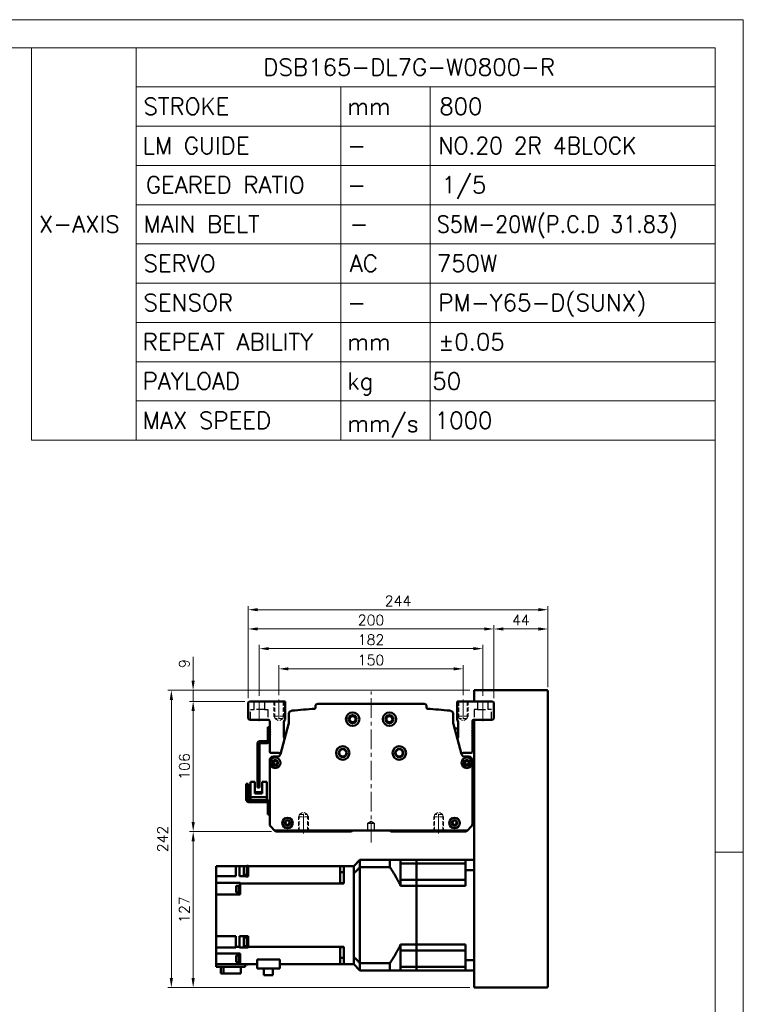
# Model space of a CAD drawing. Header units: millimetres. Extents: x 46891 to 50463, y 6223 to 9884.
# Tile 7 of 7: x 49874 to 50463, y 9083 to 9884. Entities that reach past the tile are written whole.
import ezdxf

# ---------------------------------------------------------------- set-up
doc = ezdxf.new("R2010")
doc.units = ezdxf.units.MM
doc.header["$LTSCALE"] = 0.5
for name, pattern in [('CENTER', [50.8, 31.75, -6.35, 6.35, -6.35]), ('HIDDEN', [9.525, 6.35, -3.175]), ('HIDDENX2', [19.05, 12.7, -6.35])]:
    doc.linetypes.add(name, pattern=pattern)
doc.layers.get('0').update_dxf_attribs({"lineweight": 20})
doc.layers.add('1', color=1, linetype='CENTER', lineweight=13)
doc.layers.add('외형선(ISO)', color=7, linetype='Continuous', lineweight=50)
doc.layers.add('2', color=2, linetype='HIDDENX2')
doc.styles.add('DSR TEXT', font='romans.shx', dxfattribs={"bigfont": 'whgtxt.shx'})
doc.styles.get("Standard").update_dxf_attribs({"font": 'romans.shx', "bigfont": 'whgtxt.shx'})
doc.dimstyles.new('DSR', dxfattribs={"dimscale": 2, "dimtxt": 3, "dimasz": 3, "dimexe": 0.5, "dimexo": 0.5, "dimgap": 0.5, "dimtad": 1, "dimdsep": 46, "dimtxsty": 'Standard', "dimcen": 2.5, "dimclrd": 4, "dimclre": 4, "dimclrt": 2, "dimadec": 0, "dimazin": 2, "dimtfac": 1, "dimtmove": 0, "dimatfit": 3, "dimfxl": 0, "dimlwd": -1, "dimlwe": -1, "dimarcsym": 0})

# ---------------------------------------------------------------- blocks, each defined once
blk = doc.blocks.new('A$C1C1952E1')
for p, q in [((293, 292), (293, 222)), ((311.67, 292), (311.67, 222)), ((311.67, 285), (415, 285)), ((348.18, 285), (348.18, 222)), ((364.13, 285), (364.13, 222)), ((311.67, 278), (415, 278)), ((311.67, 271), (415, 271)), ((311.67, 264), (415, 264)), ((311.67, 257), (415, 257)), ((311.67, 250), (415, 250)), ((311.67, 243), (415, 243)), ((311.67, 236), (415, 236)), ((311.67, 229), (415, 229)), ((293, 222), (415, 222))]:
    blk.add_line(p, q)
at = {"color": 1}
blk.add_lwpolyline([(0, 0), (420, 0), (420, 297), (0, 297)], close=True, dxfattribs=at)
at = {"color": 3}
blk.add_lwpolyline([(5, 5), (415, 5), (415, 292), (5, 292)], close=True, dxfattribs=at)
blk = doc.blocks.new('*D72')
at = {"color": 1, "linetype": 'ByBlock'}
for p, q in [((50085.08, 9334.47), (50085.08, 9358.88)), ((50092.88, 9355.88), (50227.28, 9355.88)), ((50235.08, 9334.47), (50235.08, 9358.88))]:
    blk.add_line(p, q, dxfattribs=at)
at = {"color": 1}
for points in [[(50092.88, 9357.18), (50092.88, 9354.58), (50085.08, 9355.88)], [(50227.28, 9357.18), (50227.28, 9354.58), (50235.08, 9355.88)]]:
    blk.add_solid(points, dxfattribs=at)
at = {"layer": 'Defpoints', "color": 0}
for p in [(50235.08, 9355.88), (50085.08, 9330.87), (50235.08, 9330.87)]:
    blk.add_point(p, dxfattribs=at)
at = {"color": 3, "insert": (50160.08, 9363.08), "char_height": 8.4, "attachment_point": 5, "style": 'DSR TEXT'}
blk.add_mtext('150', dxfattribs=at)
blk = doc.blocks.new('*D73')
at = {"color": 1, "linetype": 'ByBlock'}
for p, q in [((50069.08, 9334.03), (50069.08, 9375.32)), ((50076.88, 9372.32), (50243.28, 9372.32)), ((50251.08, 9334.03), (50251.08, 9375.32))]:
    blk.add_line(p, q, dxfattribs=at)
at = {"color": 1}
for points in [[(50076.88, 9373.62), (50076.88, 9371.02), (50069.08, 9372.32)], [(50243.28, 9373.62), (50243.28, 9371.02), (50251.08, 9372.32)]]:
    blk.add_solid(points, dxfattribs=at)
at = {"layer": 'Defpoints', "color": 0}
for p in [(50251.08, 9372.32), (50069.08, 9330.43), (50251.08, 9330.43)]:
    blk.add_point(p, dxfattribs=at)
at = {"color": 3, "insert": (50160.08, 9379.52), "char_height": 8.4, "attachment_point": 5, "style": 'DSR TEXT'}
blk.add_mtext('182', dxfattribs=at)
blk = doc.blocks.new('*D74')
at = {"color": 1, "linetype": 'ByBlock'}
for p, q in [((50060.08, 9332.03), (50060.08, 9391.33)), ((50067.88, 9388.33), (50252.28, 9388.33)), ((50260.08, 9332.03), (50260.08, 9391.33))]:
    blk.add_line(p, q, dxfattribs=at)
at = {"color": 1}
for points in [[(50067.88, 9389.63), (50067.88, 9387.03), (50060.08, 9388.33)], [(50252.28, 9389.63), (50252.28, 9387.03), (50260.08, 9388.33)]]:
    blk.add_solid(points, dxfattribs=at)
at = {"layer": 'Defpoints', "color": 0}
for p in [(50260.08, 9388.33), (50060.08, 9328.43), (50260.08, 9328.43)]:
    blk.add_point(p, dxfattribs=at)
at = {"color": 3, "insert": (50160.08, 9395.53), "char_height": 8.4, "attachment_point": 5, "style": 'DSR TEXT'}
blk.add_mtext('200', dxfattribs=at)
blk = doc.blocks.new('*D75')
at = {"color": 1, "linetype": 'ByBlock'}
for p, q in [((50260.08, 9332.03), (50260.08, 9391.33)), ((50267.88, 9388.33), (50296.28, 9388.33)), ((50304.08, 9341.03), (50304.08, 9391.33))]:
    blk.add_line(p, q, dxfattribs=at)
at = {"color": 1}
for points in [[(50267.88, 9389.63), (50267.88, 9387.03), (50260.08, 9388.33)], [(50296.28, 9389.63), (50296.28, 9387.03), (50304.08, 9388.33)]]:
    blk.add_solid(points, dxfattribs=at)
at = {"layer": 'Defpoints', "color": 0}
for p in [(50304.08, 9388.33), (50304.08, 9337.43), (50260.08, 9328.43)]:
    blk.add_point(p, dxfattribs=at)
at = {"color": 3, "insert": (50282.08, 9395.53), "char_height": 8.4, "attachment_point": 5, "style": 'DSR TEXT'}
blk.add_mtext('44', dxfattribs=at)
blk = doc.blocks.new('*D76')
at = {"color": 1, "linetype": 'ByBlock'}
for p, q in [((50060.08, 9332.03), (50060.08, 9407.03)), ((50296.28, 9404.03), (50067.88, 9404.03)), ((50304.08, 9341.03), (50304.08, 9407.03))]:
    blk.add_line(p, q, dxfattribs=at)
at = {"color": 1}
for points in [[(50067.88, 9405.33), (50067.88, 9402.73), (50060.08, 9404.03)], [(50296.28, 9405.33), (50296.28, 9402.73), (50304.08, 9404.03)]]:
    blk.add_solid(points, dxfattribs=at)
at = {"layer": 'Defpoints', "color": 0}
for p in [(50060.08, 9404.03), (50304.08, 9337.43), (50060.08, 9328.43)]:
    blk.add_point(p, dxfattribs=at)
at = {"color": 3, "insert": (50182.08, 9411.23), "char_height": 8.4, "attachment_point": 5, "style": 'DSR TEXT'}
blk.add_mtext('244', dxfattribs=at)
blk = doc.blocks.new('*D77')
at = {"color": 1, "linetype": 'ByBlock'}
for p, q in [((50057.48, 9329.43), (50012.32, 9329.43)), ((50015.32, 9321.63), (50015.32, 9231.23)), ((50078.98, 9223.43), (50012.32, 9223.43))]:
    blk.add_line(p, q, dxfattribs=at)
at = {"color": 1}
for points in [[(50014.02, 9321.63), (50016.62, 9321.63), (50015.32, 9329.43)], [(50014.02, 9231.23), (50016.62, 9231.23), (50015.32, 9223.43)]]:
    blk.add_solid(points, dxfattribs=at)
at = {"layer": 'Defpoints', "color": 0}
for p in [(50061.08, 9329.43), (50015.32, 9223.43), (50082.58, 9223.43)]:
    blk.add_point(p, dxfattribs=at)
at = {"color": 3, "insert": (50008.12, 9276.43), "char_height": 8.4, "attachment_point": 5, "rotation": 90, "style": 'DSR TEXT'}
blk.add_mtext('106', dxfattribs=at)
blk = doc.blocks.new('*D78')
at = {"color": 1, "linetype": 'ByBlock'}
for p, q in [((50078.98, 9223.43), (50012.32, 9223.43)), ((50015.32, 9215.63), (50015.32, 9104.23)), ((50240.48, 9096.43), (50012.32, 9096.43))]:
    blk.add_line(p, q, dxfattribs=at)
at = {"color": 1}
for points in [[(50014.02, 9215.63), (50016.62, 9215.63), (50015.32, 9223.43)], [(50014.02, 9104.23), (50016.62, 9104.23), (50015.32, 9096.43)]]:
    blk.add_solid(points, dxfattribs=at)
at = {"layer": 'Defpoints', "color": 0}
for p in [(50082.58, 9223.43), (50015.32, 9096.43), (50244.08, 9096.43)]:
    blk.add_point(p, dxfattribs=at)
at = {"color": 3, "insert": (50008.12, 9159.93), "char_height": 8.4, "attachment_point": 5, "rotation": 90, "style": 'DSR TEXT'}
blk.add_mtext('127', dxfattribs=at)
blk = doc.blocks.new('*D79')
at = {"color": 1, "linetype": 'ByBlock'}
for p, q in [((50015.24, 9346.23), (50015.24, 9365.72)), ((50240.48, 9338.43), (50012.24, 9338.43)), ((50015.24, 9329.43), (50015.24, 9338.43)), ((50057.48, 9329.43), (50012.24, 9329.43)), ((50015.24, 9321.63), (50015.24, 9313.83))]:
    blk.add_line(p, q, dxfattribs=at)
at = {"color": 1}
for points in [[(50013.94, 9346.23), (50016.54, 9346.23), (50015.24, 9338.43)], [(50013.94, 9321.63), (50016.54, 9321.63), (50015.24, 9329.43)]]:
    blk.add_solid(points, dxfattribs=at)
at = {"layer": 'Defpoints', "color": 0}
for p in [(50015.24, 9338.43), (50244.08, 9338.43), (50061.08, 9329.43)]:
    blk.add_point(p, dxfattribs=at)
at = {"color": 3, "insert": (50008.04, 9360.12), "char_height": 8.4, "attachment_point": 5, "rotation": 90, "style": 'DSR TEXT'}
blk.add_mtext('9', dxfattribs=at)
blk = doc.blocks.new('*D80')
at = {"color": 1, "linetype": 'ByBlock'}
for p, q in [((50240.48, 9338.43), (49994.55, 9338.43)), ((49997.55, 9330.63), (49997.55, 9104.23)), ((50240.48, 9096.43), (49994.55, 9096.43))]:
    blk.add_line(p, q, dxfattribs=at)
at = {"color": 1}
for points in [[(49996.25, 9330.63), (49998.85, 9330.63), (49997.55, 9338.43)], [(49996.25, 9104.23), (49998.85, 9104.23), (49997.55, 9096.43)]]:
    blk.add_solid(points, dxfattribs=at)
at = {"layer": 'Defpoints', "color": 0}
for p in [(50244.08, 9338.43), (49997.55, 9096.43), (50244.08, 9096.43)]:
    blk.add_point(p, dxfattribs=at)
at = {"color": 3, "insert": (49990.35, 9217.43), "char_height": 8.4, "attachment_point": 5, "rotation": 90, "style": 'DSR TEXT'}
blk.add_mtext('242', dxfattribs=at)

msp = doc.modelspace()

# ---------------------------------------------------------------- linework, layer by layer
at = {"color": 2, "linetype": 'HIDDEN'}
for p, q in [((50081.07605, 9329.43175), (50081.07605, 9317.43175)), ((50081.67605, 9328.83175), (50081.07605, 9329.43175)), ((50088.47605, 9328.83175), (50081.67605, 9328.83175)), ((50081.67605, 9328.83175), (50081.67605, 9315.43175)), ((50088.47605, 9328.83175), (50089.07605, 9329.43175)), ((50088.47605, 9328.83175), (50088.47605, 9315.43175)), ((50089.07605, 9329.43175), (50089.07605, 9317.43175)), ((50231.07605, 9329.43175), (50231.07605, 9317.43175)), ((50231.67605, 9328.83175), (50231.07605, 9329.43175)), ((50238.47605, 9328.83175), (50231.67605, 9328.83175)), ((50231.67605, 9328.83175), (50231.67605, 9315.43175)), ((50238.47605, 9328.83175), (50239.07605, 9329.43175)), ((50238.47605, 9328.83175), (50238.47605, 9315.43175)), ((50239.07605, 9329.43175), (50239.07605, 9317.43175)), ((50089.07605, 9317.43175), (50081.07605, 9317.43175)), ((50081.07605, 9317.43175), (50081.67605, 9316.39252)), ((50088.47605, 9315.43175), (50081.67605, 9315.43175)), ((50081.67605, 9315.43175), (50085.07605, 9313.46876)), ((50088.47605, 9315.43175), (50085.07605, 9313.46876)), ((50089.07605, 9317.43175), (50088.47605, 9316.39252)), ((50239.07605, 9317.43175), (50231.07605, 9317.43175)), ((50231.07605, 9317.43175), (50231.67605, 9316.39252)), ((50238.47605, 9315.43175), (50231.67605, 9315.43175)), ((50231.67605, 9315.43175), (50235.07605, 9313.46876)), ((50238.47605, 9315.43175), (50235.07605, 9313.46876)), ((50239.07605, 9317.43175), (50238.47605, 9316.39252)), ((50101.67605, 9237.43175), (50105.07605, 9239.39474)), ((50108.47605, 9237.43175), (50105.07605, 9239.39474)), ((50211.67605, 9237.43175), (50215.07605, 9239.39474)), ((50218.47605, 9237.43175), (50215.07605, 9239.39474)), ((50101.07605, 9235.43175), (50101.67605, 9236.47098)), ((50101.07605, 9235.43175), (50109.07605, 9235.43175)), ((50101.07605, 9223.43175), (50101.07605, 9235.43175)), ((50101.67605, 9237.43175), (50108.47605, 9237.43175)), ((50101.67605, 9224.03175), (50101.67605, 9237.43175)), ((50108.47605, 9224.03175), (50108.47605, 9237.43175)), ((50109.07605, 9235.43175), (50108.47605, 9236.47098)), ((50109.07605, 9223.43175), (50109.07605, 9235.43175)), ((50211.07605, 9235.43175), (50211.67605, 9236.47098)), ((50219.07605, 9235.43175), (50211.07605, 9235.43175)), ((50211.07605, 9223.43175), (50211.07605, 9235.43175)), ((50218.47605, 9237.43175), (50211.67605, 9237.43175)), ((50211.67605, 9224.03175), (50211.67605, 9237.43175)), ((50218.47605, 9224.03175), (50218.47605, 9237.43175)), ((50219.07605, 9235.43175), (50218.47605, 9236.47098)), ((50219.07605, 9223.43175), (50219.07605, 9235.43175)), ((50101.67605, 9224.03175), (50101.07605, 9223.43175)), ((50101.67605, 9224.03175), (50108.47605, 9224.03175)), ((50108.47605, 9224.03175), (50109.07605, 9223.43175)), ((50211.67605, 9224.03175), (50211.07605, 9223.43175)), ((50218.47605, 9224.03175), (50211.67605, 9224.03175)), ((50218.47605, 9224.03175), (50219.07605, 9223.43175))]:
    msp.add_line(p, q, dxfattribs=at)
at = {"color": 1, "linetype": 'CENTER'}
for p, q in [((50085.07605, 9330.8673), (50085.07605, 9312.30259)), ((50235.07605, 9330.8673), (50235.07605, 9312.30259)), ((50105.07605, 9221.99621), (50105.07605, 9240.56091)), ((50215.07605, 9221.99621), (50215.07605, 9240.56091))]:
    msp.add_line(p, q, dxfattribs=at)
at = {"color": 1}
msp.add_line((50463.13132, 9206.60102), (50440.31632, 9206.60102), dxfattribs=at)
at = {"layer": '1'}
for p, q in [((50160.07605, 9214.43175), (50160.07605, 9337.43175)), ((50069.07605, 9313.43175), (50069.07605, 9330.43175)), ((50251.07605, 9313.43175), (50251.07605, 9330.43175))]:
    msp.add_line(p, q, dxfattribs=at)
at = {"layer": '2'}
for p, q in [((50064.82605, 9322.93175), (50064.82605, 9329.43175)), ((50073.32605, 9329.43175), (50073.32605, 9322.93175)), ((50246.82605, 9329.43175), (50246.82605, 9322.93175)), ((50255.32605, 9322.93175), (50255.32605, 9329.43175)), ((50062.07605, 9322.93175), (50064.82605, 9322.93175)), ((50062.07605, 9314.43175), (50062.07605, 9322.93175)), ((50073.32605, 9322.93175), (50064.82605, 9322.93175)), ((50073.32605, 9322.93175), (50076.07605, 9322.93175)), ((50076.07605, 9322.93175), (50076.07605, 9314.43175)), ((50246.82605, 9322.93175), (50244.07605, 9322.93175)), ((50244.07605, 9322.93175), (50244.07605, 9314.43175)), ((50246.82605, 9322.93175), (50255.32605, 9322.93175)), ((50258.07605, 9322.93175), (50255.32605, 9322.93175)), ((50258.07605, 9314.43175), (50258.07605, 9322.93175)), ((50157.57605, 9230.43175), (50160.07605, 9231.9339)), ((50160.07605, 9231.9339), (50162.57605, 9230.43175)), ((50157.57605, 9224.43175), (50157.57605, 9230.43175)), ((50157.57605, 9230.43175), (50162.57605, 9230.43175)), ((50162.57605, 9230.43175), (50162.57605, 9224.43175))]:
    msp.add_line(p, q, dxfattribs=at)
at = {"layer": '외형선(ISO)'}
for p, q in [((50303.07605, 9338.43175), (50244.07605, 9338.43175)), ((50244.07605, 9337.43175), (50244.07605, 9338.43175)), ((50244.07605, 9329.43175), (50244.07605, 9337.43175)), ((50304.07605, 9097.43175), (50304.07605, 9337.43175)), ((50061.07605, 9329.43175), (50060.07605, 9328.43175)), ((50060.07605, 9328.43175), (50060.07605, 9315.43175)), ((50090.07605, 9329.43175), (50061.07605, 9329.43175)), ((50090.07605, 9314.75629), (50090.07605, 9329.43175)), ((50230.07605, 9329.43175), (50230.07605, 9314.75629)), ((50259.07605, 9329.43175), (50230.07605, 9329.43175)), ((50260.07605, 9328.43175), (50259.07605, 9329.43175)), ((50260.07605, 9315.43175), (50260.07605, 9328.43175)), ((50114.84864, 9325.43175), (50114.84864, 9323.91903)), ((50203.30346, 9327.43175), (50116.84864, 9327.43175)), ((50205.30346, 9323.91903), (50205.30346, 9325.43175)), ((50060.07605, 9315.43175), (50061.07605, 9314.43175)), ((50061.07605, 9314.43175), (50076.57605, 9314.43175)), ((50077.57605, 9313.43175), (50077.57605, 9306.93175)), ((50089.07605, 9300.43175), (50089.07605, 9311.75629)), ((50093.07605, 9318.89487), (50093.07605, 9311.11743)), ((50227.07605, 9311.11743), (50227.07605, 9318.89487)), ((50231.07605, 9311.75629), (50231.07605, 9300.43175)), ((50242.57605, 9306.93175), (50242.57605, 9313.43175)), ((50243.57605, 9314.43175), (50259.07605, 9314.43175)), ((50244.07605, 9097.43175), (50244.07605, 9314.43175)), ((50259.07605, 9314.43175), (50260.07605, 9315.43175)), ((50075.97605, 9308.43175), (50075.97605, 9297.03175)), ((50077.57605, 9308.43175), (50075.97605, 9308.43175)), ((50077.57605, 9306.93175), (50078.07605, 9306.43175)), ((50077.57605, 9305.93175), (50077.57605, 9306.93175)), ((50078.07605, 9306.43175), (50077.57605, 9305.93175)), ((50077.57605, 9305.93175), (50077.57605, 9304.93175)), ((50077.57605, 9304.93175), (50078.07605, 9304.43175)), ((50077.57605, 9303.93175), (50077.57605, 9304.93175)), ((50078.07605, 9304.43175), (50077.57605, 9303.93175)), ((50077.57605, 9303.93175), (50077.57605, 9302.93175)), ((50093.0094, 9310.75845), (50086.31569, 9286.35481)), ((50233.83641, 9286.35481), (50227.14271, 9310.75845)), ((50231.07605, 9307.43175), (50228.05519, 9307.43175)), ((50242.07605, 9306.43175), (50242.57605, 9306.93175)), ((50242.57605, 9305.93175), (50242.07605, 9306.43175)), ((50242.07605, 9304.43175), (50242.57605, 9304.93175)), ((50242.57605, 9303.93175), (50242.07605, 9304.43175)), ((50242.57605, 9304.93175), (50242.57605, 9305.93175)), ((50242.57605, 9302.93175), (50242.57605, 9303.93175)), ((50069.67605, 9297.03175), (50075.47605, 9297.03175)), ((50075.47605, 9295.43175), (50069.67605, 9295.43175)), ((50075.97605, 9297.03175), (50077.51566, 9297.03175)), ((50077.57605, 9302.93175), (50078.07605, 9302.43175)), ((50077.57605, 9301.93175), (50077.57605, 9302.93175)), ((50078.07605, 9302.43175), (50077.57605, 9301.93175)), ((50077.57605, 9301.93175), (50077.57605, 9288.43175)), ((50242.07605, 9302.43175), (50242.57605, 9302.93175)), ((50242.57605, 9301.93175), (50242.07605, 9302.43175)), ((50242.57605, 9288.43175), (50242.57605, 9301.93175)), ((50067.57605, 9259.43175), (50067.57605, 9294.93175)), ((50069.17605, 9294.93175), (50069.17605, 9259.43175)), ((50078.57605, 9287.43175), (50085.07605, 9287.43175)), ((50235.07605, 9287.43175), (50241.57605, 9287.43175)), ((50077.57605, 9281.43175), (50077.57605, 9229.67439)), ((50083.51565, 9284.43175), (50080.57605, 9284.43175)), ((50239.57605, 9284.43175), (50236.63645, 9284.43175)), ((50242.57605, 9229.67439), (50242.57605, 9281.43175)), ((50061.87608, 9263.93194), (50061.87606, 9251.53194)), ((50065.57608, 9263.93193), (50061.87608, 9263.93194)), ((50065.57607, 9254.53193), (50065.57608, 9263.93193)), ((50071.57608, 9263.93192), (50071.57607, 9254.53192)), ((50075.27608, 9263.93192), (50071.57608, 9263.93192)), ((50075.27606, 9251.53192), (50075.27608, 9263.93192)), ((50058.57609, 9259.43195), (50058.57607, 9249.43195)), ((50058.57609, 9259.43195), (50058.5761, 9262.43195)), ((50060.1761, 9262.43194), (50058.5761, 9262.43195)), ((50060.17607, 9249.53194), (50060.17609, 9259.43194)), ((50060.1761, 9262.43194), (50060.17609, 9259.43194)), ((50065.57607, 9255.53193), (50071.57607, 9255.53192)), ((50069.17605, 9259.43175), (50067.57605, 9259.43175)), ((50060.57607, 9247.43194), (50075.47607, 9247.43192)), ((50075.57607, 9249.03192), (50060.67607, 9249.03194)), ((50061.87605, 9249.03194), (50061.87606, 9251.53194)), ((50063.87606, 9251.53194), (50061.87606, 9251.53194)), ((50073.27606, 9251.53192), (50063.87606, 9251.53194)), ((50071.57607, 9255.23192), (50065.57607, 9255.23193)), ((50065.57607, 9254.53193), (50071.57607, 9254.53192)), ((50075.27606, 9251.53192), (50073.27606, 9251.53192)), ((50075.27606, 9251.53192), (50075.27605, 9249.03192)), ((50244.07605, 9251.43175), (50242.57605, 9251.43175)), ((50075.97605, 9237.43191), (50075.97606, 9240.43191)), ((50075.97607, 9246.93191), (50075.97606, 9240.43191)), ((50075.97605, 9237.43191), (50077.57605, 9237.43191)), ((50078.45473, 9227.55307), (50081.57605, 9224.43175)), ((50081.57605, 9224.43175), (50082.57605, 9223.43175)), ((50081.57605, 9224.43175), (50238.57605, 9224.43175)), ((50082.57605, 9223.43175), (50144.07605, 9223.43175)), ((50144.07605, 9223.43175), (50144.9296, 9224.2853)), ((50175.2225, 9224.2853), (50176.07605, 9223.43175)), ((50176.07605, 9223.43175), (50237.57605, 9223.43175)), ((50237.57605, 9223.43175), (50238.57605, 9224.43175)), ((50238.57605, 9224.43175), (50241.69737, 9227.55307)), ((50146.07605, 9195.43175), (50151.07605, 9200.43175)), ((50151.07605, 9194.43435), (50151.07605, 9200.43175)), ((50175.52605, 9200.43175), (50151.07605, 9200.43175)), ((50175.52605, 9200.43175), (50175.52605, 9194.43435)), ((50197.07605, 9200.43175), (50175.52605, 9200.43175)), ((50184.07605, 9200.43175), (50184.07605, 9197.48397)), ((50197.07605, 9197.48397), (50197.07605, 9200.43175)), ((50197.07605, 9200.43175), (50237.07605, 9200.43175)), ((50197.07605, 9200.43175), (50197.07605, 9197.48397)), ((50237.07605, 9200.43175), (50237.07605, 9192.0241)), ((50244.07605, 9200.43175), (50237.07605, 9200.43175)), ((50034.07605, 9195.43175), (50050.07605, 9195.43175)), ((50034.07605, 9191.03175), (50034.07605, 9195.43175)), ((50053.07605, 9195.43175), (50050.07605, 9195.43175)), ((50050.07605, 9187.03175), (50050.07605, 9195.43175)), ((50058.07605, 9195.43175), (50053.07605, 9195.43175)), ((50053.07605, 9195.43175), (50053.07605, 9187.03175)), ((50056.47605, 9188.35165), (50056.47605, 9195.35165)), ((50059.07605, 9195.35165), (50056.47605, 9195.35165)), ((50058.07605, 9195.43175), (50059.07605, 9195.43175)), ((50058.07605, 9195.43175), (50058.07605, 9195.35165)), ((50059.07605, 9188.05165), (50059.07605, 9195.65165)), ((50060.07605, 9195.65165), (50059.07605, 9195.65165)), ((50060.07605, 9195.65165), (50060.07605, 9195.43175)), ((50135.07605, 9195.43175), (50060.07605, 9195.43175)), ((50060.07605, 9186.99269), (50060.07605, 9195.43175)), ((50135.07605, 9195.43175), (50135.07605, 9186.8756)), ((50135.07605, 9195.43175), (50138.07605, 9195.43175)), ((50146.07605, 9195.43175), (50138.07605, 9195.43175)), ((50138.07605, 9188.43175), (50138.07605, 9195.43175)), ((50146.07605, 9195.43175), (50146.07605, 9195.34366)), ((50146.07605, 9195.34366), (50146.07605, 9189.53878)), ((50175.52605, 9194.43435), (50151.07605, 9194.43435)), ((50151.07605, 9116.42916), (50151.07605, 9194.43435)), ((50184.07605, 9184.28675), (50184.07605, 9197.48397)), ((50197.07605, 9197.48397), (50184.07605, 9197.48397)), ((50197.07605, 9190.78675), (50197.07605, 9197.48397)), ((50237.07605, 9197.48397), (50197.07605, 9197.48397)), ((50197.07605, 9190.78675), (50197.07605, 9197.48397)), ((50237.07605, 9179.43175), (50237.07605, 9192.0241)), ((50244.07605, 9192.0241), (50237.07605, 9192.0241)), ((50034.07605, 9191.03175), (50034.07605, 9187.03175)), ((50050.07605, 9187.03175), (50034.07605, 9187.03175)), ((50034.07605, 9186.8756), (50034.07605, 9187.03175)), ((50034.07605, 9186.8756), (50034.07605, 9181.79886)), ((50058.07605, 9187.03175), (50053.07605, 9187.03175)), ((50059.07605, 9188.35165), (50056.47605, 9188.35165)), ((50058.07605, 9187.03175), (50058.07605, 9188.35165)), ((50058.07605, 9187.03175), (50058.07605, 9186.99269)), ((50060.07605, 9186.99269), (50058.07605, 9186.99269)), ((50060.07605, 9188.05165), (50059.07605, 9188.05165)), ((50135.07605, 9190.29603), (50138.07605, 9190.29603)), ((50135.07605, 9181.76442), (50135.07605, 9186.8756)), ((50138.07605, 9181.08932), (50138.07605, 9188.43175)), ((50146.07605, 9189.53878), (50146.07605, 9189.43543)), ((50146.07605, 9121.42808), (50146.07605, 9189.43543)), ((50146.07605, 9188.43175), (50146.07605, 9122.43175)), ((50184.07605, 9184.28675), (50184.07605, 9179.43175)), ((50197.07605, 9184.28675), (50184.07605, 9184.28675)), ((50197.07605, 9184.28675), (50197.07605, 9190.78675)), ((50197.07605, 9184.28675), (50197.07605, 9190.78675)), ((50197.07605, 9179.43175), (50197.07605, 9184.28675)), ((50237.07605, 9184.28675), (50197.07605, 9184.28675)), ((50197.07605, 9184.28675), (50197.07605, 9179.43175)), ((50053.57605, 9181.79886), (50034.07605, 9181.79886)), ((50034.07605, 9176.63175), (50034.07605, 9181.79886)), ((50034.07605, 9176.63175), (50034.07605, 9172.13175)), ((50050.37605, 9173.88033), (50050.37605, 9179.38033)), ((50050.37605, 9179.38033), (50052.37605, 9179.38033)), ((50052.37605, 9173.68033), (50052.37605, 9179.58033)), ((50052.37605, 9179.58033), (50053.07605, 9179.58033)), ((50053.07605, 9173.63033), (50053.07605, 9179.63033)), ((50053.07605, 9179.63033), (50053.57605, 9179.63033)), ((50053.57605, 9181.79886), (50053.57605, 9181.76442)), ((50053.57605, 9181.09794), (50053.57605, 9181.76442)), ((50135.07605, 9181.09794), (50053.57605, 9181.09794)), ((50053.57605, 9181.09794), (50053.57605, 9172.13175)), ((50135.07605, 9181.76442), (50135.07605, 9181.09794)), ((50135.07605, 9181.50863), (50138.07605, 9181.50863)), ((50135.07605, 9181.09794), (50135.07605, 9181.08932)), ((50135.07605, 9181.08932), (50138.07605, 9181.08932)), ((50197.07605, 9179.43175), (50184.07605, 9179.43175)), ((50197.07605, 9131.43175), (50197.07605, 9179.43175)), ((50197.07605, 9179.43175), (50237.07605, 9179.43175)), ((50197.07605, 9131.43175), (50197.07605, 9179.43175)), ((50053.57605, 9172.13175), (50034.07605, 9172.13175)), ((50034.07605, 9138.23175), (50034.07605, 9172.13175)), ((50050.37605, 9173.88033), (50052.37605, 9173.88033)), ((50052.37605, 9173.68033), (50053.07605, 9173.68033)), ((50053.07605, 9173.63033), (50053.57605, 9173.63033)), ((50050.07605, 9138.23175), (50034.07605, 9138.23175)), ((50034.07605, 9138.23175), (50034.07605, 9134.23175)), ((50050.07605, 9129.76556), (50050.07605, 9138.23175)), ((50053.07605, 9138.23175), (50053.07605, 9129.76556)), ((50053.07605, 9138.23175), (50058.07605, 9138.23175)), ((50056.47605, 9130.22113), (50056.47605, 9137.22113)), ((50059.07605, 9137.22113), (50056.47605, 9137.22113)), ((50058.07605, 9138.23318), (50058.07605, 9138.23175)), ((50058.07605, 9138.23318), (50060.07605, 9138.23318)), ((50058.07605, 9137.22113), (50058.07605, 9138.23175)), ((50059.07605, 9129.92113), (50059.07605, 9137.52113)), ((50060.07605, 9137.52113), (50059.07605, 9137.52113)), ((50060.07605, 9134.99506), (50060.07605, 9138.23318)), ((50034.07605, 9129.10981), (50034.07605, 9134.23175)), ((50050.07605, 9129.10981), (50034.07605, 9129.10981)), ((50034.07605, 9129.09908), (50034.07605, 9129.10981)), ((50034.07605, 9129.09908), (50034.07605, 9124.33175)), ((50053.07605, 9129.76556), (50050.07605, 9129.76556)), ((50050.07605, 9129.10981), (50050.07605, 9129.76556)), ((50053.07605, 9129.76556), (50053.07605, 9129.10981)), ((50053.07605, 9129.10981), (50058.07605, 9129.10981)), ((50059.07605, 9130.22113), (50056.47605, 9130.22113)), ((50058.07605, 9130.22113), (50058.07605, 9129.10981)), ((50058.07605, 9129.10981), (50058.07605, 9129.10712)), ((50058.07605, 9129.10712), (50060.07605, 9129.10712)), ((50060.07605, 9129.92113), (50059.07605, 9129.92113)), ((50060.07605, 9134.99506), (50060.07605, 9132.44721)), ((50060.07605, 9129.76556), (50060.07605, 9132.44721)), ((50060.07605, 9129.76556), (50135.07605, 9129.76556)), ((50060.07605, 9129.10712), (50060.07605, 9129.76556)), ((50135.07605, 9129.77418), (50135.07605, 9129.76556)), ((50135.07605, 9129.77418), (50138.07605, 9129.77418)), ((50135.07605, 9129.76556), (50135.07605, 9129.09908)), ((50135.07605, 9129.35487), (50138.07605, 9129.35487)), ((50135.07605, 9123.98791), (50135.07605, 9129.09908)), ((50138.07605, 9122.43175), (50138.07605, 9129.77418)), ((50184.07605, 9131.43175), (50184.07605, 9126.57675)), ((50197.07605, 9131.43175), (50184.07605, 9131.43175)), ((50197.07605, 9126.57675), (50197.07605, 9131.43175)), ((50197.07605, 9131.43175), (50237.07605, 9131.43175)), ((50197.07605, 9131.43175), (50197.07605, 9126.57675)), ((50237.07605, 9118.8394), (50237.07605, 9131.43175)), ((50034.07605, 9124.33175), (50053.57605, 9124.33175)), ((50034.07605, 9124.33175), (50034.07605, 9119.83175)), ((50034.07605, 9119.83175), (50034.07605, 9115.43175)), ((50050.37605, 9117.12081), (50050.37605, 9122.62081)), ((50050.37605, 9122.62081), (50052.37605, 9122.62081)), ((50052.37605, 9116.92081), (50052.37605, 9122.82081)), ((50052.37605, 9122.82081), (50053.07605, 9122.82081)), ((50053.07605, 9116.87081), (50053.07605, 9122.87081)), ((50053.07605, 9122.87081), (50053.57605, 9122.87081)), ((50053.57605, 9124.33175), (50053.57605, 9123.98791)), ((50053.57605, 9115.43175), (50053.57605, 9123.98791)), ((50067.42605, 9119.4603), (50085.97605, 9119.4603)), ((50067.42605, 9112.03175), (50067.42605, 9119.4603)), ((50085.97605, 9112.03175), (50085.97605, 9119.4603)), ((50135.07605, 9123.98791), (50135.07605, 9115.43175)), ((50135.07605, 9120.56747), (50138.07605, 9120.56747)), ((50138.07605, 9115.43175), (50138.07605, 9122.43175)), ((50146.07605, 9121.32472), (50146.07605, 9121.42808)), ((50146.07605, 9121.32472), (50146.07605, 9115.51984)), ((50184.07605, 9126.57675), (50184.07605, 9113.37953)), ((50197.07605, 9126.57675), (50184.07605, 9126.57675)), ((50197.07605, 9120.07675), (50197.07605, 9126.57675)), ((50237.07605, 9126.57675), (50197.07605, 9126.57675)), ((50197.07605, 9120.07675), (50197.07605, 9126.57675)), ((50197.07605, 9113.37953), (50197.07605, 9120.07675)), ((50197.07605, 9113.37953), (50197.07605, 9120.07675)), ((50034.07605, 9115.43175), (50053.57605, 9115.43175)), ((50034.07605, 9113.43175), (50034.07605, 9115.43175)), ((50034.07605, 9113.43175), (50057.57605, 9113.43175)), ((50037.77047, 9113.43175), (50037.77047, 9107.93175)), ((50040.08599, 9107.93175), (50040.08599, 9113.43175)), ((50050.37605, 9117.12081), (50052.37605, 9117.12081)), ((50052.37605, 9116.92081), (50053.07605, 9116.92081)), ((50053.07605, 9116.87081), (50053.57605, 9116.87081)), ((50067.42605, 9115.43175), (50053.57605, 9115.43175)), ((50053.98163, 9107.93175), (50053.98163, 9113.43175)), ((50057.57605, 9113.43175), (50057.57605, 9115.43175)), ((50059.07605, 9115.21185), (50059.07605, 9115.43175)), ((50060.07605, 9115.21185), (50059.07605, 9115.21185)), ((50060.07605, 9115.43175), (50060.07605, 9115.21185)), ((50085.97605, 9112.03175), (50067.42605, 9112.03175)), ((50072.75105, 9106.63175), (50072.75105, 9112.03175)), ((50080.20105, 9106.63175), (50080.20105, 9112.03175)), ((50085.97605, 9115.43175), (50135.07605, 9115.43175)), ((50138.07605, 9115.43175), (50135.07605, 9115.43175)), ((50146.07605, 9115.43175), (50138.07605, 9115.43175)), ((50146.07605, 9115.43175), (50146.07605, 9115.51984)), ((50151.07605, 9110.43175), (50146.07605, 9115.43175)), ((50151.07605, 9110.43175), (50151.07605, 9116.42916)), ((50175.52605, 9116.42916), (50151.07605, 9116.42916)), ((50175.52605, 9116.42916), (50175.52605, 9110.43175)), ((50184.07605, 9113.37953), (50184.07605, 9110.43175)), ((50197.07605, 9113.37953), (50184.07605, 9113.37953)), ((50197.07605, 9110.43175), (50197.07605, 9113.37953)), ((50237.07605, 9113.37953), (50197.07605, 9113.37953)), ((50197.07605, 9113.37953), (50197.07605, 9110.43175)), ((50237.07605, 9118.8394), (50237.07605, 9110.43175)), ((50244.07605, 9118.8394), (50237.07605, 9118.8394)), ((50037.77047, 9107.93175), (50040.08599, 9107.93175)), ((50040.08599, 9107.93175), (50053.98163, 9107.93175)), ((50072.75105, 9106.63175), (50080.20105, 9106.63175)), ((50175.52605, 9110.43175), (50151.07605, 9110.43175)), ((50197.07605, 9110.43175), (50175.52605, 9110.43175)), ((50197.07605, 9110.43175), (50237.07605, 9110.43175)), ((50244.07605, 9110.43175), (50237.07605, 9110.43175)), ((50244.07605, 9096.43175), (50244.07605, 9097.43175)), ((50244.07605, 9096.43175), (50303.07605, 9096.43175))]:
    msp.add_line(p, q, dxfattribs=at)
for centre, radius in [((50145.07605, 9314.93175), 5.5), ((50175.07605, 9314.93175), 5.5), ((50145.07605, 9314.93175), 3.3), ((50145.07605, 9314.93175), 2.4585), ((50175.07605, 9314.93175), 3.3), ((50175.07605, 9314.93175), 2.4585), ((50137.07605, 9287.43175), 5.5), ((50137.07605, 9287.43175), 3.3), ((50137.07605, 9287.43175), 2.9585), ((50183.07605, 9287.43175), 5.5), ((50183.07605, 9287.43175), 3.3), ((50183.07605, 9287.43175), 2.9585), ((50082.07605, 9279.43175), 4.25), ((50082.07605, 9279.43175), 2.25), ((50238.07605, 9279.43175), 4.25), ((50238.07605, 9279.43175), 2.25), ((50092.07605, 9230.43175), 4.25), ((50092.07605, 9230.43175), 2.25), ((50228.07605, 9230.43175), 4.25), ((50228.07605, 9230.43175), 2.25)]:
    msp.add_circle(centre, radius, dxfattribs=at)
for centre, radius, start, end in [((50303.07605, 9337.43175), 1, 0, 90), ((50096.07605, 9318.89487), 3, 95.80911543, 180), ((50146.07605, 8827.43175), 497, 93.65644441, 95.80911544), ((50114.34864, 9323.91903), 0.5, 273.65644441, 0), ((50116.84864, 9325.43175), 2, 90.00000006, 180), ((50203.30346, 9325.43175), 2, 0, 90.00000006), ((50205.80346, 9323.91903), 0.5, 180, 266.34355561), ((50174.07605, 8827.43175), 497, 84.19088467, 86.34355571), ((50224.07605, 9318.89487), 3, 0, 84.19088467), ((50076.57605, 9313.43175), 1, 0, 90), ((50094.07605, 9311.75629), 5, 143.13010235, 180), ((50226.07605, 9311.75629), 5, 0, 36.86989765), ((50243.57605, 9313.43175), 1, 90, 180), ((50092.07605, 9311.11743), 1, 338.96248903, 0), ((50228.07605, 9311.11743), 1, 180, 201.03751108), ((50069.67605, 9294.93175), 2.1, 90, 180), ((50069.67605, 9294.93175), 0.5, 90, 180), ((50075.47605, 9297.53175), 0.5, 270, 0), ((50075.47605, 9297.53175), 2.1, 270, 346.225853), ((50075.47605, 9297.53175), 2.1, 346.225853, 0), ((50090.07605, 9300.43175), 1, 180, 260.24117555), ((50230.07605, 9300.43175), 1, 279.75876885, 0), ((50078.57605, 9288.43175), 1, 180, 270), ((50085.07605, 9284.43175), 3, 61.42737304, 90), ((50235.07605, 9284.43175), 3, 90, 118.57264542), ((50241.57605, 9288.43175), 1, 270, 0), ((50080.57605, 9281.43175), 3, 90.00000006, 180), ((50082.07605, 9279.43175), 1.5, 41.40962211, 318.59037789), ((50083.57605, 9280.75463), 0.5, 221.40962211, 335.37910443), ((50083.51565, 9287.43175), 3, 270.00000006, 338.96248903), ((50236.63645, 9287.43175), 3, 201.03751108, 270.00000006), ((50236.57605, 9280.75463), 0.5, 204.62088507, 318.59037789), ((50238.07605, 9279.43175), 1.621, 148.98236194, 211.01763805), ((50238.07605, 9279.43175), 1.5, 221.40962211, 138.59037789), ((50239.57605, 9281.43175), 3, 0, 90.00000006), ((50083.57605, 9278.10888), 0.5, 24.62089558, 138.59037789), ((50236.57605, 9278.10888), 0.5, 41.40962211, 155.37909392), ((50060.57607, 9249.43194), 2, 179.99988906, 269.99988906), ((50060.67607, 9249.53194), 0.5, 179.99988906, 269.99988906), ((50075.47607, 9246.93192), 0.5, 359.99988906, 89.99988906), ((50075.57607, 9247.03192), 2, 0.24541394, 89.99988906), ((50092.07605, 9230.43175), 1.6, 134.4153086, 45.5846914), ((50090.60636, 9231.93175), 0.5, 314.4153086, 55.46537147), ((50093.54574, 9231.93175), 0.5, 124.5346223, 225.5846914), ((50228.07605, 9230.43175), 1.6, 134.4153086, 45.5846914), ((50226.60636, 9231.93175), 0.5, 314.4153086, 55.4653854), ((50229.54574, 9231.93175), 0.5, 124.53460837, 225.5846914), ((50080.57605, 9229.67439), 3, 180, 225.00000006), ((50145.28316, 9223.93175), 0.5, 90, 135), ((50174.86894, 9223.93175), 0.5, 45, 90), ((50239.57605, 9229.67439), 3, 315.00000006, 0), ((50303.07605, 9097.43175), 1, 270, 0)]:
    msp.add_arc(centre, radius, start, end, dxfattribs=at)
for points in [[(50151.07605, 9194.43435), (50150.50683, 9193.86566), (50149.37748, 9192.73714), (50147.71069, 9191.07075), (50146.61787, 9189.97759), (50146.07605, 9189.43543)], [(50146.07605, 9121.42808), (50146.61815, 9120.88564), (50147.71133, 9119.79211), (50149.37813, 9118.12571), (50150.5071, 9116.99756), (50151.07605, 9116.42916)]]:
    msp.add_open_spline(points, degree=3, dxfattribs=at)
for points, weights in [([(50184.07605, 9179.43175), (50180.81904, 9186.35289), (50175.52605, 9194.43435)], [1.35416666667, 1.30973118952, 1.24342419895]), ([(50175.52605, 9116.42916), (50180.81904, 9124.51061), (50184.07605, 9131.43175)], [1.24342419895, 1.30973118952, 1.35416666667])]:
    msp.add_rational_spline(points, weights, degree=2, dxfattribs=at)

# ---------------------------------------------------------------- block references
at = {"xscale": 4.563000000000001, "yscale": 4.563000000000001, "zscale": 4.563000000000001}
msp.add_blockref('A$C1C1952E1', (48546.67132, 8528.99552), dxfattribs=at)

# ---------------------------------------------------------------- texts
at = {"color": 3, "style": 'DSR TEXT'}
for s, p in [('DSB165-DL7G-W0800-R', (50072.40644, 9838.75558)), ('STROKE', (49974.85562, 9806.81458)), ('LM GUIDE', (49974.20261, 9774.87358)), ('X-AXIS', (49889.77994, 9710.99158)), ('MAIN BELT', (49974.85562, 9710.99158)), ('SERVO', (49974.85562, 9679.05058)), ('SENSOR', (49974.85562, 9647.10958)), ('REPEAT ABILITY', (49974.20261, 9615.16858)), ('PAYLOAD', (49974.20261, 9583.22758)), ('MAX SPEED', (49974.20261, 9551.28658))]:
    msp.add_text(s, height=13.713336, dxfattribs=at).set_placement(p)
at = {"color": 7, "style": 'DSR TEXT'}
for s, height, p in [('mm', 13.713336, (50140.80897, 9806.81458)), ('800', 13.713336, (50215.55679, 9806.81458)), ('-', 13.71334, (50140.80897, 9774.87358)), ('-', 13.71334, (50140.80897, 9742.93258)), ('-', 13.71334, (50142.76802, 9710.99158)), ('AC', 13.713336, (50142.76802, 9679.05058)), ('750W', 13.713336, (50213.59774, 9679.05058)), ('PM-Y65-D(SUNX)', 13.713336, (50214.90377, 9647.10958)), ('-', 13.71334, (50140.80897, 9647.10958)), ('mm', 13.713336, (50140.80897, 9615.16858)), ('±0.05', 13.713336, (50214.90377, 9615.16858)), ('kg', 13.713336, (50140.80897, 9583.22758)), ('50', 13.713336, (50209.96299, 9583.22758)), ('mm/s', 13.713336, (50140.80897, 9548.67452)), ('1000', 13.713336, (50211.92204, 9551.28658))]:
    msp.add_text(s, height=height, dxfattribs=at).set_placement(p)
for s, width, p in [('NO.20 2R 4BLOCK', 0.95, (50214.90377, 9774.87358)), ('S5M-20W(P.C.D 31.83)', 0.9, (50213.59774, 9710.99158))]:
    msp.add_text(s, height=13.713336, dxfattribs=dict(at, width=width)).set_placement(p)
at = {"color": 3, "insert": (49976.81467, 9756.64592), "char_height": 13.713336, "attachment_point": 1, "style": 'DSR TEXT'}
msp.add_mtext('GEARED RATIO', dxfattribs=at)
at = {"color": 7, "insert": (50217.51584, 9756.64592), "char_height": 13.713336, "attachment_point": 1, "style": 'DSR TEXT'}
msp.add_mtext('1/5', dxfattribs=at)

# ---------------------------------------------------------------- dimensions: what is measured, and where the dimension line sits
for base, p1, p2, picture, middle in [((50060.07605, 9404.02573), (50304.07605, 9337.43175), (50060.07605, 9328.43175), '*D76', (50182.07605, 9411.22573)), ((50260.07605, 9388.33098), (50060.07605, 9328.43175), (50260.07605, 9328.43175), '*D74', (50160.07605, 9395.53098)), ((50304.07605, 9388.33098), (50260.07605, 9328.43175), (50304.07605, 9337.43175), '*D75', (50282.07605, 9395.53098)), ((50251.07605, 9372.31812), (50069.07605, 9330.43175), (50251.07605, 9330.43175), '*D73', (50160.07605, 9379.51812)), ((50235.07605, 9355.87518), (50085.07605, 9330.8673), (50235.07605, 9330.8673), '*D72', (50160.07605, 9363.07518))]:
    dim = msp.add_linear_dim(base=base, p1=p1, p2=p2, dimstyle='DSR', override={"dimscale": 3, "dimtxt": 2.8, "dimasz": 2.600136, "dimexe": 1, "dimexo": 1.2, "dimgap": 1, "dimdec": 4, "dimtxsty": 'DSR TEXT', "dimclrd": 1, "dimclre": 1, "dimclrt": 3, "dimtdec": 4, "dimtix": 1})
    dim.commit()
    dim.dimension.update_dxf_attribs({"geometry": picture, "text_midpoint": middle})
dim = msp.add_linear_dim(base=(50015.23668, 9338.43175), p1=(50061.07605, 9329.43175), p2=(50244.07605, 9338.43175), angle=90, dimstyle='DSR', override={"dimscale": 3, "dimtxt": 2.8, "dimasz": 2.600136, "dimexe": 1, "dimexo": 1.2, "dimgap": 1, "dimdec": 4, "dimtxsty": 'DSR TEXT', "dimclrd": 1, "dimclre": 1, "dimclrt": 3, "dimtdec": 4, "dimtix": 1})
dim.commit()
dim.dimension.update_dxf_attribs({"geometry": '*D79', "text_midpoint": (50015.23668, 9360.11906), "dimtype": 160})
for base, p1, p2, picture, middle in [((49997.55273, 9096.43175), (50244.07605, 9338.43175), (50244.07605, 9096.43175), '*D80', (49990.35273, 9217.43175)), ((50015.31776, 9223.43175), (50061.07605, 9329.43175), (50082.57605, 9223.43175), '*D77', (50008.11776, 9276.43175)), ((50015.31776, 9096.43175), (50082.57605, 9223.43175), (50244.07605, 9096.43175), '*D78', (50008.11776, 9159.93175))]:
    dim = msp.add_linear_dim(base=base, p1=p1, p2=p2, angle=90, dimstyle='DSR', override={"dimscale": 3, "dimtxt": 2.8, "dimasz": 2.600136, "dimexe": 1, "dimexo": 1.2, "dimgap": 1, "dimdec": 4, "dimtxsty": 'DSR TEXT', "dimclrd": 1, "dimclre": 1, "dimclrt": 3, "dimtdec": 4, "dimtix": 1})
    dim.commit()
    dim.dimension.update_dxf_attribs({"geometry": picture, "text_midpoint": middle})

doc.saveas('drawing.dxf')
